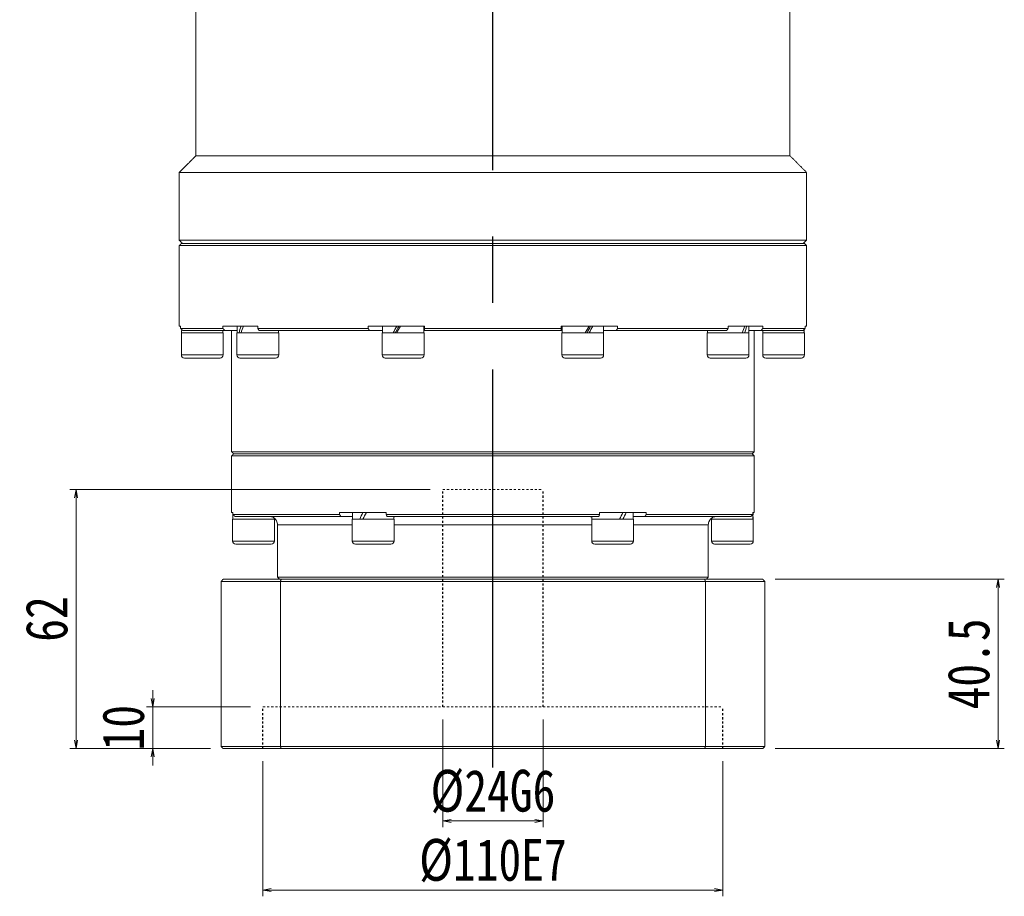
# Model space of a CAD drawing. Header units: millimetres. Extents: x 5291 to 6491, y 128 to 972.
# Tile 3 of 5: x 5557 to 5792, y 457 to 667. Entities that reach past the tile are written whole.
import ezdxf

# ---------------------------------------------------------------- set-up
doc = ezdxf.new("R2010")
doc.units = ezdxf.units.MM
doc.header["$LTSCALE"] = 5
doc.header["$PDSIZE"] = -1
doc.linetypes.add('CENTER2', pattern=[28.575, 19.05, -3.175, 3.175, -3.175])
doc.linetypes.add('DASHED', pattern=[0.2, 0.1, -0.1])
doc.layers.get('0').update_dxf_attribs({"lineweight": 18})
doc.layers.add('3中心线层', color=1, linetype='CENTER2')
doc.layers.add('尺寸线层', color=3, linetype='Continuous', lineweight=18)
doc.styles.add('宋体', font='SimSun.ttf', dxfattribs={"width": 0.8})
doc.dimstyles.new('A水平标注', dxfattribs={"dimtxt": 10, "dimasz": 2, "dimexe": 1.5, "dimexo": 3, "dimgap": 2, "dimtad": 1, "dimtoh": 1, "dimdec": 1, "dimdsep": 46, "dimtxsty": '宋体', "dimblk": 'OPEN', "dimcen": 3, "dimclrd": 3, "dimclre": 3, "dimclrt": 6, "dimadec": 0, "dimazin": 0, "dimtm": 1e-09, "dimtfac": 1, "dimtdec": 1, "dimtix": 1, "dimtmove": 0, "dimatfit": 3, "dimldrblk": 'OPEN', "dimfxl": 0, "dimlwd": 13, "dimlwe": 13, "dimarcsym": 0})

# ---------------------------------------------------------------- blocks, each defined once
blk = doc.blocks.new('_Open')
at = {"color": 0, "linetype": 'ByBlock', "lineweight": -2}
for p, q in [((-1, 0.17), (0, 0)), ((-1, -0.17), (0, 0)), ((0, 0), (-1, 0))]:
    blk.add_line(p, q, dxfattribs=at)
blk = doc.blocks.new('*D37')
at = {"layer": 'Defpoints', "color": 0, "transparency": 16777216}
for p in [(5615.22, 492.72), (5725.22, 492.72), (5725.22, 458.9)]:
    blk.add_point(p, dxfattribs=at)
at = {"layer": '尺寸线层', "color": 3, "lineweight": 13, "transparency": 16777216}
for p, q in [((5615.22, 489.72), (5615.22, 457.4)), ((5725.22, 489.72), (5725.22, 457.4)), ((5617.22, 458.9), (5723.22, 458.9))]:
    blk.add_line(p, q, dxfattribs=at)
at = {"layer": '尺寸线层', "color": 3, "lineweight": 13, "transparency": 16777216, "xscale": 2, "yscale": 2, "zscale": 2, "rotation": 180}
blk.add_blockref('_Open', (5615.22, 458.9), dxfattribs=at)
at = {"layer": '尺寸线层', "color": 3, "lineweight": 13, "transparency": 16777216, "xscale": 2, "yscale": 2, "zscale": 2}
blk.add_blockref('_Open', (5725.22, 458.9), dxfattribs=at)
at = {"layer": '尺寸线层', "color": 6, "transparency": 16777216, "insert": (5670.22, 465.9), "char_height": 10, "attachment_point": 5, "style": '宋体', "bg_fill": 3, "box_fill_scale": 1.1, "bg_fill_color": 256, "bg_fill_true_color": 13158600, "bg_fill_transparency": 0}
blk.add_mtext('%%C110E7', dxfattribs=at)
blk = doc.blocks.new('*D38')
at = {"layer": 'Defpoints', "color": 0, "transparency": 16777216}
for p in [(5658.22, 502.72), (5682.22, 502.72), (5682.22, 475.43)]:
    blk.add_point(p, dxfattribs=at)
at = {"layer": '尺寸线层', "color": 3, "lineweight": 13, "transparency": 16777216}
for p, q in [((5658.22, 499.72), (5658.22, 473.93)), ((5682.22, 499.72), (5682.22, 473.93)), ((5660.22, 475.43), (5680.22, 475.43))]:
    blk.add_line(p, q, dxfattribs=at)
at = {"layer": '尺寸线层', "color": 3, "lineweight": 13, "transparency": 16777216, "xscale": 2, "yscale": 2, "zscale": 2, "rotation": 180}
blk.add_blockref('_Open', (5658.22, 475.43), dxfattribs=at)
at = {"layer": '尺寸线层', "color": 3, "lineweight": 13, "transparency": 16777216, "xscale": 2, "yscale": 2, "zscale": 2}
blk.add_blockref('_Open', (5682.22, 475.43), dxfattribs=at)
at = {"layer": '尺寸线层', "color": 6, "transparency": 16777216, "insert": (5670.22, 482.43), "char_height": 10, "attachment_point": 5, "style": '宋体'}
blk.add_mtext('%%C24G6', dxfattribs=at)
blk = doc.blocks.new('*D39')
at = {"layer": 'Defpoints', "color": 0, "transparency": 16777216}
for p in [(5615.22, 502.72), (5588.86, 492.72), (5605.72, 492.72)]:
    blk.add_point(p, dxfattribs=at)
at = {"layer": '尺寸线层', "color": 3, "lineweight": 13, "transparency": 16777216}
for p, q in [((5588.86, 504.72), (5588.86, 506.72)), ((5612.22, 502.72), (5587.36, 502.72)), ((5588.86, 502.72), (5588.86, 492.72)), ((5602.72, 492.72), (5587.36, 492.72)), ((5588.86, 490.72), (5588.86, 488.72))]:
    blk.add_line(p, q, dxfattribs=at)
at = {"layer": '尺寸线层', "color": 3, "lineweight": 13, "transparency": 16777216, "xscale": 2, "yscale": 2, "zscale": 2}
for p, rotation in [((5588.86, 502.72), 270), ((5588.86, 492.72), 90)]:
    blk.add_blockref('_Open', p, dxfattribs=dict(at, rotation=rotation))
at = {"layer": '尺寸线层', "color": 6, "transparency": 16777216, "insert": (5581.86, 497.72), "char_height": 10, "attachment_point": 5, "rotation": 90, "style": '宋体'}
blk.add_mtext('10', dxfattribs=at)
blk = doc.blocks.new('*D40')
at = {"layer": 'Defpoints', "color": 0, "transparency": 16777216}
for p in [(5658.22, 554.72), (5570.54, 492.72), (5605.72, 492.72)]:
    blk.add_point(p, dxfattribs=at)
at = {"layer": '尺寸线层', "color": 3, "lineweight": 13, "transparency": 16777216}
for p, q in [((5655.22, 554.72), (5569.04, 554.72)), ((5570.54, 552.72), (5570.54, 494.72)), ((5602.72, 492.72), (5569.04, 492.72))]:
    blk.add_line(p, q, dxfattribs=at)
at = {"layer": '尺寸线层', "color": 3, "lineweight": 13, "transparency": 16777216, "xscale": 2, "yscale": 2, "zscale": 2}
for p, rotation in [((5570.54, 554.72), 90), ((5570.54, 492.72), 270)]:
    blk.add_blockref('_Open', p, dxfattribs=dict(at, rotation=rotation))
at = {"layer": '尺寸线层', "color": 6, "transparency": 16777216, "insert": (5563.54, 523.72), "char_height": 10, "attachment_point": 5, "rotation": 90, "style": '宋体'}
blk.add_mtext('62', dxfattribs=at)
blk = doc.blocks.new('*D42')
at = {"layer": 'Defpoints', "color": 0, "transparency": 16777216}
for p in [(5734.72, 533.22), (5734.72, 492.72), (5790.99, 492.72)]:
    blk.add_point(p, dxfattribs=at)
at = {"layer": '尺寸线层', "color": 3, "lineweight": 13, "transparency": 16777216}
for p, q in [((5737.72, 533.22), (5792.49, 533.22)), ((5790.99, 531.22), (5790.99, 494.72)), ((5737.72, 492.72), (5792.49, 492.72))]:
    blk.add_line(p, q, dxfattribs=at)
at = {"layer": '尺寸线层', "color": 3, "lineweight": 13, "transparency": 16777216, "xscale": 2, "yscale": 2, "zscale": 2}
for p, rotation in [((5790.99, 533.22), 90), ((5790.99, 492.72), 270)]:
    blk.add_blockref('_Open', p, dxfattribs=dict(at, rotation=rotation))
at = {"layer": '尺寸线层', "color": 6, "transparency": 16777216, "insert": (5783.99, 512.97), "char_height": 10, "attachment_point": 5, "rotation": 90, "style": '宋体'}
blk.add_mtext('40.5', dxfattribs=at)

msp = doc.modelspace()

# ---------------------------------------------------------------- linework, layer by layer
at = {"color": 7, "linetype": 'Continuous', "lineweight": 15}
for p, q in [((5741.22, 634.52), (5599.22, 634.52)), ((5745.22, 630.52), (5595.22, 630.52)), ((5745.22, 614.32), (5595.22, 614.32)), ((5595.22, 613.02), (5670.22, 613.02)), ((5670.22, 613.52), (5595.72, 613.52)), ((5744.72, 613.52), (5670.22, 613.52)), ((5670.22, 613.02), (5745.22, 613.02)), ((5595.22, 593.72), (5595.55, 593.72)), ((5595.55, 593.22), (5595.55, 593.72)), ((5605.65, 593.72), (5605.65, 593.22)), ((5605.65, 593.72), (5613.97, 593.72)), ((5613.97, 593.22), (5613.97, 593.72)), ((5640.41, 593.72), (5640.41, 593.22)), ((5640.41, 593.72), (5653.87, 593.72)), ((5653.87, 593.22), (5653.87, 593.72)), ((5686.56, 593.72), (5686.56, 593.22)), ((5686.56, 593.72), (5700.02, 593.72)), ((5700.02, 593.22), (5700.02, 593.72)), ((5726.46, 593.72), (5726.46, 593.22)), ((5726.46, 593.72), (5734.78, 593.72)), ((5734.78, 593.22), (5734.78, 593.72)), ((5744.88, 593.72), (5744.88, 593.22)), ((5744.88, 593.72), (5745.22, 593.72)), ((5605.65, 593.22), (5595.55, 593.22)), ((5600.72, 592.12), (5595.72, 592.12)), ((5596.04, 592.72), (5606.12, 592.72)), ((5605.72, 592.12), (5600.72, 592.12)), ((5609.05, 592.72), (5606.12, 592.72)), ((5616.93, 592.12), (5608.99, 592.12)), ((5640.41, 593.22), (5613.97, 593.22)), ((5614.29, 592.72), (5640.69, 592.72)), ((5618.99, 592.12), (5616.93, 592.12)), ((5643.8, 592.72), (5640.69, 592.72)), ((5653.49, 592.12), (5643.74, 592.12)), ((5653.74, 592.12), (5653.49, 592.12)), ((5653.9, 592.72), (5653.68, 592.72)), ((5686.56, 593.22), (5653.87, 593.22)), ((5653.9, 592.72), (5686.53, 592.72)), ((5686.75, 592.72), (5686.44, 592.72)), ((5696.69, 592.12), (5686.69, 592.12)), ((5699.74, 592.72), (5696.63, 592.72)), ((5699.74, 592.72), (5726.14, 592.72)), ((5726.46, 593.22), (5700.02, 593.22)), ((5731.44, 592.12), (5721.44, 592.12)), ((5734.31, 592.72), (5731.38, 592.72)), ((5734.31, 592.72), (5744.39, 592.72)), ((5744.72, 592.12), (5734.72, 592.12)), ((5744.88, 593.22), (5734.78, 593.22)), ((5600.72, 586.87), (5595.72, 586.87)), ((5605.72, 586.87), (5600.72, 586.87)), ((5616.93, 586.87), (5608.99, 586.87)), ((5618.99, 586.87), (5616.93, 586.87)), ((5653.49, 586.87), (5643.74, 586.87)), ((5653.74, 586.87), (5653.49, 586.87)), ((5696.69, 586.87), (5686.69, 586.87)), ((5731.44, 586.87), (5721.44, 586.87)), ((5744.72, 586.87), (5734.72, 586.87)), ((5596.47, 586.12), (5600.72, 586.12)), ((5600.72, 586.12), (5604.97, 586.12)), ((5609.74, 586.12), (5616.49, 586.12)), ((5616.49, 586.12), (5618.24, 586.12)), ((5644.49, 586.12), (5652.78, 586.12)), ((5652.78, 586.12), (5652.99, 586.12)), ((5687.44, 586.12), (5695.94, 586.12)), ((5722.19, 586.12), (5730.69, 586.12)), ((5735.47, 586.12), (5743.97, 586.12)), ((5732.72, 563.72), (5607.72, 563.72)), ((5607.72, 562.72), (5670.22, 562.72)), ((5670.22, 563.22), (5608.22, 563.22)), ((5608.22, 563.22), (5732.22, 563.22)), ((5732.22, 563.22), (5670.22, 563.22)), ((5670.22, 562.72), (5732.72, 562.72)), ((5607.72, 549.22), (5608.05, 549.22)), ((5608.05, 548.72), (5608.05, 549.22)), ((5633.54, 548.72), (5608.05, 548.72)), ((5633.54, 549.22), (5633.54, 548.72)), ((5633.54, 549.22), (5644.72, 549.22)), ((5644.72, 548.72), (5644.72, 549.22)), ((5695.71, 548.72), (5644.72, 548.72)), ((5695.71, 549.22), (5695.71, 548.72)), ((5695.71, 549.22), (5706.89, 549.22)), ((5706.89, 548.72), (5706.89, 549.22)), ((5732.38, 548.72), (5706.89, 548.72)), ((5732.38, 549.22), (5732.38, 548.72)), ((5732.38, 549.22), (5732.72, 549.22)), ((5612.97, 547.62), (5607.97, 547.62)), ((5608.54, 548.22), (5633.87, 548.22)), ((5617.97, 547.62), (5612.97, 547.62)), ((5618.72, 546.22), (5636.59, 546.22)), ((5633.87, 548.22), (5636.65, 548.22)), ((5645.92, 547.62), (5636.59, 547.62)), ((5644.89, 548.22), (5695.54, 548.22)), ((5646.59, 547.62), (5645.92, 547.62)), ((5646.59, 546.22), (5693.84, 546.22)), ((5646.9, 548.22), (5647.09, 548.22)), ((5693.34, 548.22), (5693.53, 548.22)), ((5703.84, 547.62), (5693.84, 547.62)), ((5703.78, 548.22), (5706.56, 548.22)), ((5703.84, 546.22), (5721.72, 546.22)), ((5706.56, 548.22), (5731.89, 548.22)), ((5732.47, 547.62), (5722.47, 547.62)), ((5612.97, 542.37), (5607.97, 542.37)), ((5608.72, 541.62), (5612.97, 541.62)), ((5617.97, 542.37), (5612.97, 542.37)), ((5612.97, 541.62), (5617.22, 541.62)), ((5645.92, 542.37), (5636.59, 542.37)), ((5637.34, 541.62), (5645.27, 541.62)), ((5645.27, 541.62), (5645.84, 541.62)), ((5646.59, 542.37), (5645.92, 542.37)), ((5703.84, 542.37), (5693.84, 542.37)), ((5694.59, 541.62), (5703.09, 541.62)), ((5732.47, 542.37), (5722.47, 542.37)), ((5723.22, 541.62), (5731.72, 541.62)), ((5605.22, 532.72), (5619.41, 532.72)), ((5605.22, 532.72), (5605.22, 493.22)), ((5619.58, 533.22), (5605.72, 533.22)), ((5721.72, 533.72), (5618.72, 533.72)), ((5619.41, 532.72), (5721.02, 532.72)), ((5619.41, 493.22), (5619.41, 532.72)), ((5720.85, 533.22), (5619.58, 533.22)), ((5734.72, 533.22), (5720.85, 533.22)), ((5721.02, 532.72), (5735.22, 532.72)), ((5721.02, 532.72), (5721.02, 493.22)), ((5735.22, 493.22), (5735.22, 532.72)), ((5619.41, 493.22), (5605.22, 493.22)), ((5605.72, 492.72), (5619.58, 492.72)), ((5721.02, 493.22), (5619.41, 493.22)), ((5619.58, 492.72), (5720.85, 492.72)), ((5720.85, 492.72), (5734.72, 492.72)), ((5735.22, 493.22), (5721.02, 493.22))]:
    msp.add_line(p, q, dxfattribs=at)
at = {"color": 6, "linetype": 'DASHED', "lineweight": 15}
for p, q in [((5658.22, 554.72), (5682.22, 554.72)), ((5615.22, 502.72), (5725.22, 502.72))]:
    msp.add_line(p, q, dxfattribs=at)
at = {"color": 7, "linetype": 'Continuous', "lineweight": 15}
for centre, radius, start, end in [((5596.47, 586.87), 0.75, 180, 270), ((5604.97, 586.87), 0.75, 270, 0), ((5609.74, 586.87), 0.75, 180, 270), ((5618.24, 586.87), 0.75, 270, 0), ((5644.49, 586.87), 0.75, 180, 270), ((5652.99, 586.87), 0.75, 270, 0), ((5687.44, 586.87), 0.75, 180, 270), ((5695.94, 586.87), 0.75, 270, 0), ((5722.19, 586.87), 0.75, 180, 270), ((5730.69, 586.87), 0.75, 270, 0), ((5735.47, 586.87), 0.75, 180, 270), ((5743.97, 586.87), 0.75, 270, 0), ((5616.72, 546.22), 2, 0, 30.1681), ((5723.72, 546.22), 2, 149.8151, 180), ((5608.72, 542.37), 0.75, 180, 270), ((5617.22, 542.37), 0.75, 270, 0), ((5637.34, 542.37), 0.75, 180, 270), ((5645.84, 542.37), 0.75, 270, 0), ((5694.59, 542.37), 0.75, 180, 270), ((5703.09, 542.37), 0.75, 270, 0), ((5723.22, 542.37), 0.75, 180, 270), ((5731.72, 542.37), 0.75, 270, 0)]:
    msp.add_arc(centre, radius, start, end, dxfattribs=at)
at = {"color": 7, "linetype": 'Continuous', "lineweight": 15, "extrusion": (0, 0, -1)}
for centre, major_axis, ratio, start_param, end_param in [((5613.99, 593.72), (3.54, 8.43), 0.408882, 4.354425, 4.542528), ((5613.99, 592.12), (3.54, 8.43), 0.408882, 4.542528, 4.730632), ((5648.74, 593.72), (4.8, 8.53), 0.136294, 4.447732, 4.635836), ((5648.74, 593.72), (3.25, 5.77), 0.136294, 4.355608, 4.635836), ((5648.74, 592.12), (4.8, 8.53), 0.136294, 4.635836, 4.823939), ((5691.69, 593.72), (4.8, 8.53), 0.136294, 1.494243, 1.682346), ((5691.69, 592.12), (3.25, 5.77), 0.136294, 1.214015, 1.494243), ((5691.69, 592.12), (4.8, 8.53), 0.136294, 1.30614, 1.494243), ((5726.44, 593.72), (3.54, 8.43), 0.408882, 1.400936, 1.589039), ((5726.44, 592.12), (3.54, 8.43), 0.408882, 1.212832, 1.400936), ((5600.72, 592.12), (0, 8.56), 0.57735, 4.712389, 4.809292), ((5739.72, 593.72), (0, 8.56), 0.57735, 1.661661, 1.7589), ((5739.72, 592.12), (0, 8.56), 0.57735, 1.473894, 1.570796), ((5612.97, 549.22), (0, 8.56), 0.57735, 4.618754, 4.712389), ((5612.97, 547.62), (0, 8.56), 0.57735, 4.712389, 4.837645), ((5641.59, 549.22), (4.55, 8.49), 0.227735, 4.403004, 4.591107), ((5641.59, 547.62), (4.55, 8.49), 0.227735, 4.591107, 4.77921), ((5641.59, 549.22), (3.07, 5.74), 0.227735, 4.452375, 4.591107), ((5698.84, 549.22), (4.55, 8.49), 0.227735, 1.449514, 1.637618), ((5698.84, 547.62), (4.55, 8.49), 0.227735, 1.261411, 1.449514), ((5727.47, 549.22), (0, 8.56), 0.57735, 1.570796, 1.7589), ((5698.84, 547.62), (3.07, 5.74), 0.227735, 1.310782, 1.449514), ((5727.47, 547.62), (0, 8.56), 0.57735, 1.477162, 1.570796)]:
    msp.add_ellipse(centre, major_axis=major_axis, ratio=ratio, start_param=start_param, end_param=end_param, dxfattribs=at)
at = {"color": 7, "linetype": 'Continuous', "lineweight": 15}
for points in [[(5599.22, 634.52), (5599.22, 672.72)], [(5741.22, 672.72), (5741.22, 634.52)], [(5595.22, 630.52), (5599.22, 634.52)], [(5741.22, 634.52), (5745.22, 630.52)], [(5595.22, 614.32), (5595.22, 630.52)], [(5745.22, 630.52), (5745.22, 614.32)], [(5596.02, 613.52), (5595.22, 614.32)], [(5595.22, 613.02), (5595.72, 613.52)], [(5595.22, 593.72), (5595.22, 613.02)], [(5745.22, 614.32), (5744.42, 613.52)], [(5744.72, 613.52), (5745.22, 613.02)], [(5745.22, 613.02), (5745.22, 593.72)], [(5609.05, 592.12), (5609.05, 593.72)], [(5643.8, 592.12), (5643.8, 593.72)], [(5653.68, 593.72), (5653.68, 592.12)], [(5686.75, 592.12), (5686.75, 593.72)], [(5696.63, 593.72), (5696.63, 592.12)], [(5731.38, 593.72), (5731.38, 592.12)], [(5595.55, 593.22), (5596.04, 592.72)], [(5595.72, 586.87), (5595.72, 592.12)], [(5606.12, 592.72), (5605.65, 593.22)], [(5605.66, 592.72), (5605.66, 592.12)], [(5605.72, 592.12), (5605.72, 586.87)], [(5607.72, 563.72), (5607.72, 592.72)], [(5608.99, 586.87), (5608.99, 592.12)], [(5613.97, 593.22), (5614.29, 592.72)], [(5618.93, 592.72), (5618.93, 592.12)], [(5618.99, 592.12), (5618.99, 586.87)], [(5640.69, 592.72), (5640.41, 593.22)], [(5643.74, 586.87), (5643.74, 592.12)], [(5653.74, 592.12), (5653.74, 586.87)], [(5653.87, 593.22), (5653.9, 592.72)], [(5686.53, 592.72), (5686.56, 593.22)], [(5686.69, 586.87), (5686.69, 592.12)], [(5696.69, 592.12), (5696.69, 586.87)], [(5700.02, 593.22), (5699.74, 592.72)], [(5721.44, 586.87), (5721.44, 592.12)], [(5721.5, 592.12), (5721.5, 592.72)], [(5726.14, 592.72), (5726.46, 593.22)], [(5731.44, 592.12), (5731.44, 586.87)], [(5732.72, 592.72), (5732.72, 563.72)], [(5734.78, 593.22), (5734.31, 592.72)], [(5734.72, 586.87), (5734.72, 592.12)], [(5734.78, 592.12), (5734.78, 592.72)], [(5744.39, 592.72), (5744.88, 593.22)], [(5744.72, 592.12), (5744.72, 586.87)], [(5608.22, 563.22), (5607.72, 563.72)], [(5607.72, 562.72), (5608.22, 563.22)], [(5607.72, 549.22), (5607.72, 562.72)], [(5732.72, 563.72), (5732.22, 563.22)], [(5732.22, 563.22), (5732.72, 562.72)], [(5732.72, 562.72), (5732.72, 549.22)], [(5608.05, 548.72), (5608.54, 548.22)], [(5633.87, 548.22), (5633.54, 548.72)], [(5636.65, 547.62), (5636.65, 549.22)], [(5644.72, 548.72), (5644.89, 548.22)], [(5695.54, 548.22), (5695.71, 548.72)], [(5703.78, 549.22), (5703.78, 547.62)], [(5706.89, 548.72), (5706.56, 548.22)], [(5731.89, 548.22), (5732.38, 548.72)], [(5607.97, 542.37), (5607.97, 547.62)], [(5617.91, 547.84), (5617.91, 547.62)], [(5617.97, 547.62), (5617.97, 542.37)], [(5618.72, 533.72), (5618.72, 546.22)], [(5636.59, 542.37), (5636.59, 547.62)], [(5646.53, 548.22), (5646.53, 547.62)], [(5646.59, 547.62), (5646.59, 542.37)], [(5693.84, 542.37), (5693.84, 547.62)], [(5693.9, 547.62), (5693.9, 548.22)], [(5703.84, 547.62), (5703.84, 542.37)], [(5721.72, 546.22), (5721.72, 533.72)], [(5722.47, 542.37), (5722.47, 547.62)], [(5722.53, 547.62), (5722.53, 547.81)], [(5732.47, 547.62), (5732.47, 542.37)], [(5605.22, 532.72), (5605.72, 533.22)], [(5619.22, 533.22), (5618.72, 533.72)], [(5619.58, 533.22), (5619.41, 532.72)], [(5721.02, 532.72), (5720.85, 533.22)], [(5721.72, 533.72), (5721.22, 533.22)], [(5734.72, 533.22), (5735.22, 532.72)], [(5605.72, 492.72), (5605.22, 493.22)], [(5619.41, 493.22), (5619.58, 492.72)], [(5720.85, 492.72), (5721.02, 493.22)], [(5735.22, 493.22), (5734.72, 492.72)]]:
    msp.add_open_spline(points, degree=1, dxfattribs=at)
for points, knots in [([(5618.45, 547.22), (5618.44, 547.23), (5618.43, 547.26), (5618.06, 547.82), (5617.46, 548.17), (5616.99, 548.21), (5616.86, 548.22)], [0, 0, 0, 0, 0.326549, 1.065534, 1.708406, 1.967821, 1.967821, 1.967821, 1.967821]), ([(5646.53, 548.08), (5646.57, 548.1), (5646.75, 548.2), (5646.83, 548.21), (5646.9, 548.22)], [0, 0, 0, 0, 0.0791133, 0.4016295, 0.4016295, 0.4016295, 0.4016295]), ([(5693.53, 548.22), (5693.61, 548.21), (5693.7, 548.19), (5693.89, 548.08), (5693.9, 548.08)], [0, 0, 0, 0, 0.3845346, 0.3986984, 0.3986984, 0.3986984, 0.3986984]), ([(5723.57, 548.22), (5723.39, 548.2), (5722.85, 548.14), (5722.36, 547.75), (5722.07, 547.39), (5721.96, 547.17), (5721.98, 547.21), (5721.99, 547.22)], [0, 0, 0, 0, 0.371255, 1.097915, 1.483629, 1.880459, 2.017902, 2.017902, 2.017902, 2.017902])]:
    msp.add_open_spline(points, degree=3, knots=knots, dxfattribs=at)
at = {"layer": '3中心线层'}
msp.add_line((5670.22, 488.17), (5670.22, 684.22), dxfattribs=at)
at = {"layer": '3中心线层', "color": 6, "linetype": 'DASHED'}
for p, q in [((5658.22, 502.72), (5658.22, 554.72)), ((5682.22, 502.72), (5682.22, 554.72)), ((5615.22, 492.72), (5615.22, 502.72)), ((5725.22, 492.72), (5725.22, 502.72))]:
    msp.add_line(p, q, dxfattribs=at)

# ---------------------------------------------------------------- dimensions: what is measured, and where the dimension line sits
at = {"layer": '尺寸线层'}
dim = msp.add_linear_dim(base=(5790.99, 492.72), p1=(5734.72, 533.22), p2=(5734.72, 492.72), angle=90, dimstyle='A水平标注', override={"dimtfill": 0}, dxfattribs=at)
dim.commit()
dim.dimension.update_dxf_attribs({"geometry": '*D42', "text_midpoint": (5783.99, 512.97)})

# ---------------------------------------------------------------- next in the draw order: dimensions: what is measured, and where the dimension line sits
dim = msp.add_linear_dim(base=(5725.22, 458.9), p1=(5615.22, 492.72), p2=(5725.22, 492.72), text='%%C<>E7', dimstyle='A水平标注', dxfattribs=at)
dim.commit()
dim.dimension.update_dxf_attribs({"geometry": '*D37', "text_midpoint": (5670.22, 458.9), "dimtype": 160})

# ---------------------------------------------------------------- next in the draw order: dimensions: what is measured, and where the dimension line sits
for base, p1, picture, middle in [((5570.54, 492.72), (5658.22, 554.72), '*D40', (5563.54, 523.72)), ((5588.86, 492.72), (5615.22, 502.72), '*D39', (5581.86, 497.72))]:
    dim = msp.add_linear_dim(base=base, p1=p1, p2=(5605.72, 492.72), angle=90, dimstyle='A水平标注', override={"dimtfill": 0}, dxfattribs=at)
    dim.commit()
    dim.dimension.update_dxf_attribs({"geometry": picture, "text_midpoint": middle})
dim = msp.add_linear_dim(base=(5682.22, 475.43), p1=(5658.22, 502.72), p2=(5682.22, 502.72), text='%%C<>G6', dimstyle='A水平标注', override={"dimtfill": 0}, dxfattribs=at)
dim.commit()
dim.dimension.update_dxf_attribs({"geometry": '*D38', "text_midpoint": (5670.22, 475.43), "dimtype": 160})

doc.saveas('drawing.dxf')
